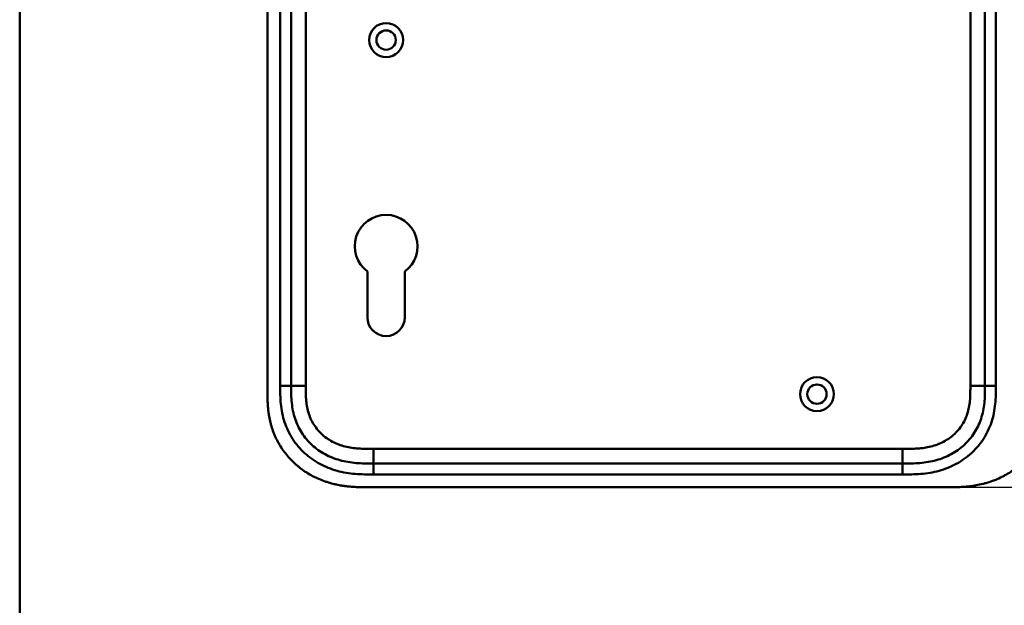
# Model space of a CAD drawing. Header units: millimetres. Extents: x 20 to 833, y 20 to 574.
# Tile 8 of 16: x 20 to 290, y 235 to 395. Entities that reach past the tile are written whole.
import ezdxf

# ---------------------------------------------------------------- set-up
doc = ezdxf.new("R2010")
doc.units = ezdxf.units.MM
doc.header["$LTSCALE"] = 2
for name, color, linetype, lineweight in [('Bemaßungen(DIN)', 7, 'Continuous', 25), ('Sichtbare Kanten(DIN)', 7, 'Continuous', 50), ('Sichtbare tangentiale Kanten(DIN)', 7, 'Continuous', 50), ('Skizziergeometrie(DIN)', 7, 'Continuous', 50)]:
    doc.layers.add(name, color=color, linetype=linetype, lineweight=lineweight)
doc.styles.add('STANDARD-DIN~0', font='arial.ttf')
doc.dimstyles.new('CAD-LAN', dxfattribs={"dimscale": 2, "dimtxt": 3.5, "dimasz": 2.5, "dimexe": 3.175, "dimexo": 0, "dimgap": 0.8, "dimtad": 1, "dimrnd": 1e-08, "dimtxsty": 'STANDARD-DIN~0', "dimcen": 0.09, "dimdle": 10, "dimclrd": 250, "dimclre": 250, "dimclrt": 250, "dimadec": 0, "dimazin": 2, "dimtfac": 1, "dimtmove": 0, "dimatfit": 3, "dimfxl": 1, "dimtolj": 1, "dimtzin": 0, "dimlwd": 25, "dimlwe": 25, "dimarcsym": 0})

# ---------------------------------------------------------------- blocks, each defined once
blk = doc.blocks.new('Ränder Standardrahmen')
at = {"layer": 'Skizziergeometrie(DIN)', "flags": 128}
blk.add_lwpolyline([(10, 10), (10, 287), (410, 287), (410, 10), (10, 10)], dxfattribs=at)
blk = doc.blocks.new('*D21')
at = {"layer": 'Bemaßungen(DIN)', "color": 250, "linetype": 'Continuous', "lineweight": 25, "true_color": 0x3f3f3f, "transparency": 16777216}
for p, q in [((274.81, 512), (361.16, 512)), ((354.81, 507), (354.81, 272)), ((274.81, 267), (361.16, 267))]:
    blk.add_line(p, q, dxfattribs=at)
at = {"layer": 'Bemaßungen(DIN)', "color": 250, "linetype": 'Continuous', "true_color": 0x3f3f3f, "transparency": 16777216}
for points in [[(353.98, 507), (355.64, 507), (354.81, 512)], [(353.98, 272), (355.64, 272), (354.81, 267)]]:
    blk.add_solid(points, dxfattribs=at)
at = {"layer": 'Defpoints', "color": 0, "linetype": 'Continuous', "transparency": 16777216}
for p in [(274.81, 512), (274.81, 267), (354.81, 267)]:
    blk.add_point(p, dxfattribs=at)
at = {"layer": 'Bemaßungen(DIN)', "color": 250, "linetype": 'Continuous', "lineweight": 25, "true_color": 0x3f3f3f, "transparency": 16777216, "insert": (346.06, 381.68), "char_height": 7, "attachment_point": 1, "rotation": 90, "style": 'STANDARD-DIN~0'}
blk.add_mtext('\\A1;245', dxfattribs=at)

msp = doc.modelspace()

# ---------------------------------------------------------------- linework, layer by layer
at = {"layer": 'Sichtbare Kanten(DIN)'}
for p, q in [((87.847, 485.217), (87.847, 293.786)), ((94.347, 484.217), (94.347, 294.786)), ((284.347, 294.786), (284.347, 484.217)), ((115.247, 313.502), (115.247, 326.077)), ((125.447, 326.077), (125.447, 313.502)), ((116.885, 273.501), (261.809, 273.501)), ((115.886, 267.001), (274.808, 267.001))]:
    msp.add_line(p, q, dxfattribs=at)
for centre, radius in [((120.347, 389.501), 4.65), ((120.347, 389.501), 2.65), ((238.347, 292.501), 4.65), ((238.347, 292.501), 2.65)]:
    msp.add_circle(centre, radius, dxfattribs=at)
for centre, radius, start, end in [((120.347, 333.001), 8.6, 306.36956, 233.62588), ((120.347, 313.502), 5.1, 180, 0)]:
    msp.add_arc(centre, radius, start, end, dxfattribs=at)
for points, knots in [([(94.347, 294.786), (94.347, 293.986), (94.349, 292.402), (94.479, 290.096), (94.809, 287.878), (95.556, 285.05), (97.115, 281.771), (99.946, 278.429), (103.53, 275.886), (106.964, 274.524), (109.882, 273.886), (112.147, 273.61), (114.484, 273.503), (116.08, 273.501), (116.885, 273.501)], [41.2275228, 41.2275228, 41.2275228, 41.2275228, 41.4710255, 41.7145268, 41.9580281, 42.2015293, 42.6885319, 43.1755344, 43.662537, 44.1495395, 44.3930408, 44.6365421, 44.8800433, 45.1235454, 45.1235454, 45.1235454, 45.1235454]), ([(261.809, 273.501), (262.614, 273.501), (264.21, 273.503), (266.547, 273.61), (268.813, 273.886), (271.73, 274.524), (275.164, 275.886), (278.748, 278.429), (281.579, 281.771), (283.138, 285.05), (283.885, 287.878), (284.215, 290.096), (284.346, 292.402), (284.347, 293.986), (284.347, 294.786)], [59.6158828, 59.6158828, 59.6158828, 59.6158828, 59.8593849, 60.1028861, 60.3463874, 60.5898887, 61.0768912, 61.5638938, 62.0508963, 62.5378989, 62.7814001, 63.0249014, 63.2684027, 63.5119054, 63.5119054, 63.5119054, 63.5119054]), ([(87.847, 293.786), (87.847, 293.487), (87.847, 292.888), (87.853, 292.135), (87.866, 291.378), (87.883, 290.77), (87.917, 290.007), (87.955, 289.395), (88.03, 288.477), (88.132, 287.557), (88.343, 286.179), (88.598, 284.962), (89.005, 283.459), (89.405, 282.276), (89.997, 280.832), (90.543, 279.707), (91.313, 278.349), (91.998, 277.304), (92.932, 276.054), (93.74, 275.103), (94.821, 273.98), (95.739, 273.135), (96.946, 272.152), (97.957, 271.424), (99.272, 270.59), (100.361, 269.987), (101.763, 269.314), (102.913, 268.841), (104.38, 268.332), (105.573, 267.991), (106.93, 267.678), (107.841, 267.508), (108.756, 267.367), (109.367, 267.287), (110.13, 267.204), (110.741, 267.149), (111.504, 267.095), (112.113, 267.062), (113.026, 267.027), (114.237, 267.002), (115.288, 267.001), (115.886, 267.001)], [0.00000945, 0.00000945, 0.00000945, 0.00000945, 0.02084254, 0.04167563, 0.05209218, 0.07292527, 0.08334182, 0.10417491, 0.11459146, 0.14584109, 0.16667419, 0.20834037, 0.22917346, 0.27083965, 0.29167274, 0.33333892, 0.35417201, 0.3958382, 0.41667129, 0.45833747, 0.47917057, 0.52083675, 0.54166984, 0.58333603, 0.60416912, 0.6458353, 0.66666839, 0.70833458, 0.72916767, 0.77083385, 0.79166695, 0.82291658, 0.83333313, 0.85416622, 0.86458277, 0.88541586, 0.89583241, 0.9166655, 0.92708204, 0.95833168, 0.99999787, 0.99999787, 0.99999787, 0.99999787]), ([(274.808, 267.001), (275.394, 267.004), (276.572, 267.017), (278.062, 267.081), (279.56, 267.196), (280.763, 267.334), (282.267, 267.576), (283.467, 267.828), (284.957, 268.223), (286.137, 268.604), (287.587, 269.165), (288.725, 269.681), (290.11, 270.409), (291.185, 271.058), (292.477, 271.947), (293.467, 272.719), (294.641, 273.756), (295.526, 274.639), (296.558, 275.803), (297.322, 276.78), (298.193, 278.05), (298.823, 279.101), (299.521, 280.452), (300.009, 281.557), (300.529, 282.962), (300.875, 284.101), (301.223, 285.534), (301.437, 286.686), (301.633, 288.126), (301.736, 289.274), (301.814, 290.7), (301.847, 292.115), (301.847, 293.231), (301.847, 293.786)], [0.00000689, 0.00000689, 0.00000689, 0.00000689, 0.0407043, 0.08140172, 0.10175042, 0.14244784, 0.16279654, 0.20349396, 0.22384266, 0.26454008, 0.28488878, 0.3255862, 0.3459349, 0.38663232, 0.40698102, 0.44767844, 0.46802714, 0.50872456, 0.52907326, 0.56977068, 0.59011938, 0.6308168, 0.6511655, 0.69186291, 0.71221162, 0.75290903, 0.77325774, 0.81395515, 0.83430386, 0.87500127, 0.89534998, 0.93604739, 0.97674481, 0.97674481, 0.97674481, 0.97674481])]:
    msp.add_open_spline(points, degree=3, knots=knots, dxfattribs=at)
at = {"layer": 'Sichtbare tangentiale Kanten(DIN)'}
for p, q in [((91.347, 294.786), (91.347, 484.217)), ((98.347, 484.217), (98.347, 294.786)), ((280.347, 294.786), (280.347, 484.217)), ((287.347, 484.217), (287.347, 294.786)), ((94.347, 294.786), (91.347, 294.786)), ((98.347, 294.786), (94.347, 294.786)), ((280.347, 294.786), (284.347, 294.786)), ((284.347, 294.786), (287.347, 294.786)), ((116.885, 277.501), (261.809, 277.501)), ((116.885, 273.501), (116.885, 277.501)), ((261.809, 277.501), (261.809, 273.501)), ((116.885, 273.501), (116.885, 270.501)), ((261.809, 273.501), (261.809, 270.501)), ((261.809, 270.501), (116.885, 270.501))]:
    msp.add_line(p, q, dxfattribs=at)
for points, knots in [([(116.885, 270.501), (116.08, 270.501), (114.433, 270.502), (111.909, 270.616), (109.387, 270.923), (106.07, 271.646), (102.092, 273.22), (97.9, 276.191), (94.567, 280.123), (92.73, 283.992), (91.863, 287.282), (91.489, 289.805), (91.348, 292.339), (91.347, 293.986), (91.347, 294.786)], [41.2275225, 41.2275225, 41.2275225, 41.2275225, 41.4710252, 41.7145264, 41.9580277, 42.201529, 42.6885315, 43.1755341, 43.6625366, 44.1495392, 44.3930404, 44.6365417, 44.880043, 45.123546, 45.123546, 45.123546, 45.123546]), ([(98.347, 294.786), (98.347, 294.55), (98.347, 294.315), (98.348, 294.08), (98.348, 293.936), (98.349, 293.792), (98.35, 293.649), (98.35, 293.577), (98.351, 293.505), (98.352, 293.433), (98.353, 293.289), (98.355, 293.145), (98.358, 293.002), (98.359, 292.926), (98.361, 292.849), (98.362, 292.773), (98.364, 292.697), (98.366, 292.621), (98.368, 292.545), (98.372, 292.392), (98.377, 292.24), (98.384, 292.082), (98.396, 291.774), (98.412, 291.48), (98.435, 291.175), (98.435, 291.168), (98.436, 291.16), (98.436, 291.153), (98.482, 290.536), (98.548, 289.947), (98.644, 289.358), (98.646, 289.349), (98.647, 289.34), (98.649, 289.331), (98.747, 288.733), (98.878, 288.142), (99.042, 287.572), (99.045, 287.562), (99.048, 287.551), (99.051, 287.541)], [0, 0, 0, 0, 0.07060207, 0.07060207, 0.07060207, 0.11373454, 0.11373454, 0.11373454, 0.13530078, 0.13530078, 0.13530078, 0.17843325, 0.17843325, 0.17843325, 0.20129346, 0.20129346, 0.20129346, 0.22415366, 0.22415366, 0.22415366, 0.26987408, 0.26987408, 0.26987408, 0.35911937, 0.35911937, 0.35911937, 0.36131491, 0.36131491, 0.36131491, 0.54166811, 0.54166811, 0.54166811, 0.54438603, 0.54438603, 0.54438603, 0.72751094, 0.72751094, 0.72751094, 0.73075248, 0.73075248, 0.73075248, 0.73075248]), ([(261.809, 277.501), (261.972, 277.501), (262.136, 277.501), (262.3, 277.501), (262.742, 277.502), (263.185, 277.504), (263.627, 277.51), (263.78, 277.512), (263.932, 277.515), (264.084, 277.519), (264.16, 277.52), (264.237, 277.522), (264.313, 277.524), (264.389, 277.526), (264.465, 277.529), (264.544, 277.531), (264.854, 277.541), (265.149, 277.554), (265.454, 277.572), (265.462, 277.572), (265.469, 277.573), (265.477, 277.573), (266.094, 277.609), (266.682, 277.661), (267.275, 277.737), (267.284, 277.738), (267.294, 277.739), (267.303, 277.74), (267.903, 277.818), (268.495, 277.918), (269.085, 278.05), (269.09, 278.051), (269.095, 278.052), (269.101, 278.053), (269.7, 278.188), (270.296, 278.354), (270.876, 278.552), (270.879, 278.553), (270.883, 278.554), (270.886, 278.555), (271.473, 278.757), (272.054, 278.995), (272.613, 279.268), (273.172, 279.54), (273.716, 279.851), (274.236, 280.195), (274.756, 280.54), (275.254, 280.92), (275.722, 281.332), (276.192, 281.747), (276.637, 282.198), (277.043, 282.675), (277.447, 283.149), (277.82, 283.658), (278.151, 284.186), (278.48, 284.71), (278.774, 285.264), (279.023, 285.829), (279.27, 286.388), (279.479, 286.971), (279.649, 287.559), (279.65, 287.564), (279.651, 287.568), (279.653, 287.572), (279.819, 288.15), (279.947, 288.737), (280.046, 289.331), (280.047, 289.34), (280.048, 289.349), (280.05, 289.358), (280.146, 289.947), (280.213, 290.536), (280.258, 291.153), (280.259, 291.16), (280.259, 291.168), (280.26, 291.175), (280.282, 291.48), (280.298, 291.774), (280.31, 292.075), (280.323, 292.385), (280.331, 292.694), (280.337, 293.002), (280.347, 293.598), (280.347, 294.193), (280.347, 294.786)], [0, 0, 0, 0, 0.0490861, 0.0490861, 0.0490861, 0.1818558, 0.1818558, 0.1818558, 0.2275663, 0.2275663, 0.2275663, 0.2504221, 0.2504221, 0.2504221, 0.2732779, 0.2732779, 0.2732779, 0.3625385, 0.3625385, 0.3625385, 0.364701, 0.364701, 0.364701, 0.5447622, 0.5447622, 0.5447622, 0.5475767, 0.5475767, 0.5475767, 0.7297298, 0.7297298, 0.7297298, 0.7313799, 0.7313799, 0.7313799, 0.9165087, 0.9165087, 0.9165087, 0.9175934, 0.9175934, 0.9175934, 1.1050048, 1.1050048, 1.1050048, 1.2924795, 1.2924795, 1.2924795, 1.479975, 1.479975, 1.479975, 1.6686942, 1.6686942, 1.6686942, 1.8566744, 1.8566744, 1.8566744, 2.0435423, 2.0435423, 2.0435423, 2.2286346, 2.2286346, 2.2286346, 2.2299611, 2.2299611, 2.2299611, 2.4117644, 2.4117644, 2.4117644, 2.4144823, 2.4144823, 2.4144823, 2.594841, 2.594841, 2.594841, 2.5970368, 2.5970368, 2.5970368, 2.6862842, 2.6862842, 2.6862842, 2.7781364, 2.7781364, 2.7781364, 2.9561211, 2.9561211, 2.9561211, 2.9561211]), ([(287.347, 294.786), (287.347, 293.986), (287.346, 292.339), (287.205, 289.805), (286.832, 287.282), (285.965, 283.992), (284.41, 280.72), (282.734, 278.53), (282.035, 277.751)], [59.6158822, 59.6158822, 59.6158822, 59.6158822, 59.8593852, 60.1028865, 60.3463878, 60.589889, 61.0768916, 61.3761038, 61.3761038, 61.3761038, 61.3761038]), ([(99.051, 287.541), (99.222, 286.951), (99.429, 286.378), (99.671, 285.829), (99.921, 285.264), (100.214, 284.711), (100.543, 284.186), (100.874, 283.658), (101.247, 283.15), (101.651, 282.675), (102.057, 282.199), (102.501, 281.748), (102.97, 281.334), (103.438, 280.922), (103.937, 280.54), (104.458, 280.195), (104.978, 279.851), (105.522, 279.541), (106.081, 279.268), (106.64, 278.995), (107.221, 278.757), (107.808, 278.555), (107.811, 278.554), (107.815, 278.553), (107.818, 278.552), (108.398, 278.354), (108.994, 278.188), (109.593, 278.054), (109.598, 278.052), (109.604, 278.051), (109.609, 278.05), (110.199, 277.919), (110.791, 277.818), (111.391, 277.74), (111.4, 277.739), (111.41, 277.738), (111.419, 277.737), (112.012, 277.661), (112.6, 277.609), (113.217, 277.573), (113.225, 277.573), (113.232, 277.572), (113.239, 277.572), (113.545, 277.554), (113.839, 277.541), (114.14, 277.531), (114.45, 277.521), (114.759, 277.515), (115.067, 277.51), (115.675, 277.501), (116.28, 277.501), (116.885, 277.501)], [0, 0, 0, 0, 0.1818471, 0.1818471, 0.1818471, 0.3687122, 0.3687122, 0.3687122, 0.5566899, 0.5566899, 0.5566899, 0.7451003, 0.7451003, 0.7451003, 0.9328992, 0.9328992, 0.9328992, 1.1203708, 1.1203708, 1.1203708, 1.3077792, 1.3077792, 1.3077792, 1.3088638, 1.3088638, 1.3088638, 1.4939899, 1.4939899, 1.4939899, 1.4956398, 1.4956398, 1.4956398, 1.6777905, 1.6777905, 1.6777905, 1.6806002, 1.6806002, 1.6806002, 1.8606637, 1.8606637, 1.8606637, 1.8628262, 1.8628262, 1.8628262, 1.9520853, 1.9520853, 1.9520853, 2.0438684, 2.0438684, 2.0438684, 2.2253748, 2.2253748, 2.2253748, 2.2253748]), ([(282.035, 277.751), (281.597, 277.262), (279.935, 275.583), (276.602, 273.22), (272.624, 271.646), (269.307, 270.923), (266.785, 270.616), (264.261, 270.502), (262.614, 270.501), (261.809, 270.501)], [61.3761038, 61.3761038, 61.3761038, 61.3761038, 61.5638941, 62.0508967, 62.5378992, 62.7814005, 63.0249017, 63.268403, 63.5119057, 63.5119057, 63.5119057, 63.5119057])]:
    msp.add_open_spline(points, degree=3, knots=knots, dxfattribs=at)

# ---------------------------------------------------------------- block references
at = {"xscale": 2, "yscale": 2, "zscale": 2}
msp.add_blockref('Ränder Standardrahmen', (0, 0), dxfattribs=at)

# ---------------------------------------------------------------- dimensions: what is measured, and where the dimension line sits
at = {"layer": 'Bemaßungen(DIN)', "color": 250, "linetype": 'Continuous', "lineweight": 25, "true_color": 0x3f3f3f}
dim = msp.add_linear_dim(base=(354.808, 267.001), p1=(274.808, 512.001), p2=(274.808, 267.001), angle=90, dimstyle='CAD-LAN', override={"dimgap": 0.8, "dimdec": 2, "dimtol": 0, "dimlim": 0, "dimtp": 0, "dimtm": 0, "dimtdec": 2, "dimtofl": 0, "dimatfit": 1}, dxfattribs=at)
dim.commit()
dim.dimension.update_dxf_attribs({"geometry": '*D21', "text_midpoint": (354.808, 389.501), "dimtype": 160})

doc.saveas('drawing.dxf')
